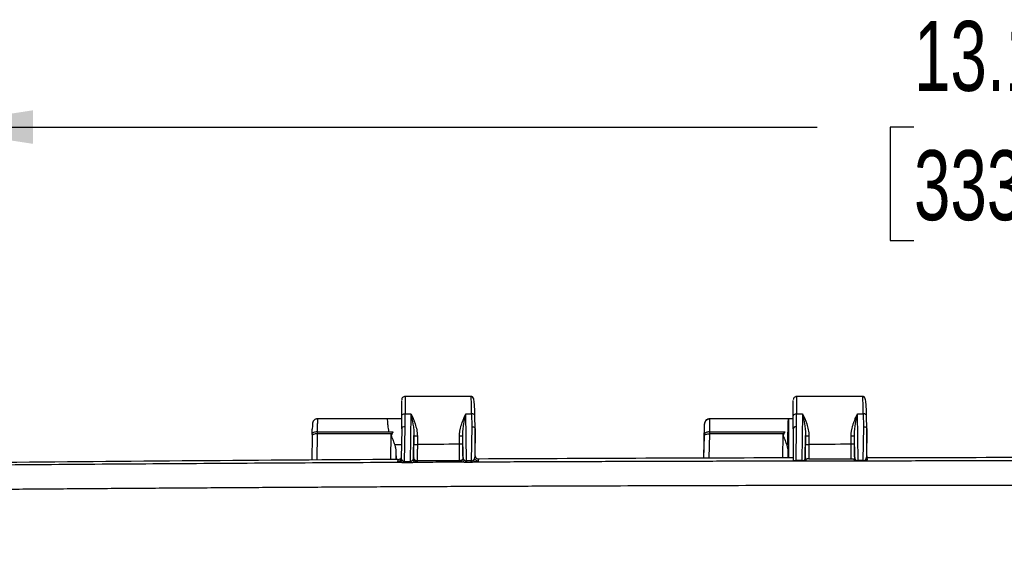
# Model space of a CAD drawing. Header units: inches. Extents: x 1.2 to 53.8, y 1.2 to 41.3.
# Tile 8 of 45: x 7.9 to 13.8, y 20 to 23.1. Entities that reach past the tile are written whole.
import ezdxf

# ---------------------------------------------------------------- set-up
doc = ezdxf.new("R2010")
doc.units = ezdxf.units.IN
doc.header["$LTSCALE"] = 5
doc.header["$MEASUREMENT"] = 0
doc.layers.add('DIMENSIONS', color=140, linetype='Continuous', lineweight=25)
doc.styles.add('SLDTEXTSTYLE0', font='TXT', dxfattribs={"width": 0.7})
doc.dimstyles.new('SLDDIMSTYLE1', dxfattribs={"dimtxt": 0.424805, "dimasz": 0.65, "dimexe": 0, "dimexo": 0.0625, "dimgap": 0.106201, "dimtad": 0, "dimtih": 1, "dimtoh": 1, "dimrnd": 1e-09, "dimzin": 12, "dimdsep": 46, "dimtxsty": 'SLDTEXTSTYLE0', "dimsah": 1, "dimcen": 0.09, "dimadec": 0, "dimazin": 3, "dimtfac": 1, "dimtofl": 0, "dimtmove": 0, "dimatfit": 3, "dimfxl": 0, "dimfrac": 2, "dimtolj": 1, "dimtzin": 12, "dimarcsym": 0})

# ---------------------------------------------------------------- blocks, each defined once
blk = doc.blocks.new('_D_5')
at = {"layer": 'DIMENSIONS'}
for p, q in [((7.3666, 15.5785), (7.3666, 23.1179)), ((20.4926, 15.5785), (20.4926, 23.1179)), ((7.3666, 22.4929), (12.6848, 22.4929)), ((13.2604, 22.4929), (13.1178, 22.4929)), ((13.1178, 22.4929), (13.1178, 21.8178)), ((14.8762, 22.4929), (15.0188, 22.4929)), ((15.0188, 22.4929), (15.0188, 21.8178)), ((20.4926, 22.4929), (15.4518, 22.4929)), ((13.1178, 21.8178), (13.2604, 21.8178)), ((15.0188, 21.8178), (14.8762, 21.8178))]:
    blk.add_line(p, q, dxfattribs=at)
for points in [[(7.3666, 22.4929), (8.0166, 22.3929), (8.0166, 22.5929)], [(20.4926, 22.4929), (19.8426, 22.5929), (19.8426, 22.3929)]]:
    blk.add_solid(points, dxfattribs=at)
at = {"layer": 'DIMENSIONS', "char_height": 0.41667, "attachment_point": 1, "style": 'SLDTEXTSTYLE0'}
for s, insert in [('13.13', (13.2604, 23.1251)), ('333.4', (13.2604, 22.3549))]:
    blk.add_mtext(s, dxfattribs=dict(at, insert=insert))

msp = doc.modelspace()

# ---------------------------------------------------------------- linework, layer by layer
for p, q in [((10.6275, 20.8882), (10.2309, 20.8882)), ((10.2309, 20.8882), (10.2309, 20.785)), ((12.9587, 20.8882), (12.5621, 20.8882)), ((12.5621, 20.8882), (12.5621, 20.785)), ((10.1275, 20.7557), (9.7069, 20.7557)), ((10.2109, 20.7557), (10.1241, 20.7557)), ((10.2109, 20.6956), (10.2109, 20.7722)), ((10.2309, 20.7084), (10.2309, 20.785)), ((10.2309, 20.785), (10.266, 20.785)), ((10.266, 20.785), (10.2619, 20.4984)), ((10.5974, 20.5041), (10.5933, 20.785)), ((10.5933, 20.785), (10.6272, 20.785)), ((10.6272, 20.785), (10.6284, 20.7086)), ((10.6484, 20.6959), (10.6472, 20.7725)), ((12.5146, 20.7557), (12.0406, 20.7557)), ((12.044, 20.753), (12.0435, 20.7536)), ((12.5421, 20.7549), (12.5146, 20.7548)), ((12.5146, 20.5994), (12.5146, 20.7548)), ((12.5421, 20.6956), (12.5421, 20.7722)), ((12.5621, 20.7084), (12.5621, 20.785)), ((12.5621, 20.785), (12.5972, 20.785)), ((12.5972, 20.785), (12.5932, 20.5063)), ((12.9285, 20.507), (12.9245, 20.785)), ((12.9245, 20.785), (12.9584, 20.785)), ((12.9584, 20.785), (12.9596, 20.7086)), ((12.9796, 20.6959), (12.9784, 20.7725)), ((10.2109, 20.6958), (10.2083, 20.5198)), ((10.2279, 20.4995), (10.2309, 20.7084)), ((10.6284, 20.7086), (10.6254, 20.5043)), ((10.6484, 20.6959), (10.6458, 20.5229)), ((10.6484, 20.6959), (10.6484, 20.6959)), ((10.6484, 20.5356), (10.6484, 20.6953)), ((12.0099, 20.5208), (12.0134, 20.7238)), ((12.5592, 20.5062), (12.5621, 20.7084)), ((12.9596, 20.7086), (12.9566, 20.507)), ((12.9796, 20.6959), (12.977, 20.5229)), ((12.9796, 20.6959), (12.9796, 20.6959)), ((12.9796, 20.5356), (12.9796, 20.6953)), ((9.6778, 20.6559), (9.6764, 20.5094)), ((9.678, 20.663), (9.6778, 20.6535)), ((9.7078, 20.6664), (9.7063, 20.5096)), ((9.708, 20.6776), (9.7078, 20.6664)), ((9.7078, 20.6664), (9.7078, 20.6664)), ((9.708, 20.6776), (10.1349, 20.6776)), ((10.1349, 20.6776), (10.1589, 20.6776)), ((10.1463, 20.5126), (10.1478, 20.6665)), ((10.2823, 20.5207), (10.2843, 20.6568)), ((10.5769, 20.5223), (10.5749, 20.6568)), ((12.0102, 20.5208), (12.0135, 20.6546)), ((12.0135, 20.6546), (12.0137, 20.6636)), ((12.0436, 20.6664), (12.04, 20.5209)), ((12.0437, 20.6776), (12.0435, 20.6664)), ((12.0435, 20.6664), (12.0436, 20.6664)), ((12.0437, 20.6776), (12.492, 20.6776)), ((12.4796, 20.5222), (12.481, 20.6665)), ((12.6135, 20.5207), (12.6155, 20.6568)), ((12.9081, 20.5223), (12.9061, 20.6568)), ((10.2095, 20.5994), (10.1697, 20.5994)), ((12.5101, 20.5994), (12.5029, 20.5994)), ((12.5146, 20.5994), (12.5101, 20.5994)), ((12.5146, 20.5207), (12.5146, 20.5994)), ((10.1769, 20.5593), (10.1764, 20.5128)), ((10.1769, 20.5593), (10.1774, 20.5128)), ((10.2083, 20.5202), (10.2088, 20.5169)), ((10.2829, 20.5239), (10.2823, 20.5207)), ((10.5763, 20.5253), (10.5769, 20.5223)), ((10.6458, 20.5229), (10.6484, 20.5356)), ((10.6684, 20.5156), (10.6659, 20.5029)), ((12.51, 20.5593), (12.5097, 20.5223)), ((12.51, 20.5593), (12.5105, 20.5223)), ((12.6141, 20.5239), (12.6135, 20.5207)), ((12.9075, 20.5253), (12.9081, 20.5223)), ((12.977, 20.5229), (12.9796, 20.5356)), ((10.1884, 20.5002), (10.1909, 20.5129)), ((10.2273, 20.4945), (10.262, 20.4948)), ((10.303, 20.504), (10.3024, 20.5008)), ((10.557, 20.5023), (10.5564, 20.5053)), ((10.6254, 20.5043), (10.5974, 20.5041)), ((10.5975, 20.4973), (10.6248, 20.4975)), ((10.6248, 20.4975), (10.6255, 20.4975)), ((12.6175, 20.5129), (12.6168, 20.5097)), ((12.9036, 20.5134), (12.9042, 20.5104)), ((12.9817, 20.5125), (12.9813, 20.5105))]:
    msp.add_line(p, q)
at = {"flags": 128}
for points in [[(10.2109, 20.7722), (10.2112, 20.7747), (10.2124, 20.7771), (10.2142, 20.7793), (10.2167, 20.7813), (10.2198, 20.7829), (10.2232, 20.7841), (10.227, 20.7848), (10.2309, 20.785)], [(12.5421, 20.7722), (12.5424, 20.7747), (12.5436, 20.7771), (12.5454, 20.7793), (12.5479, 20.7813), (12.551, 20.7829), (12.5544, 20.7841), (12.5582, 20.7848), (12.5621, 20.785)], [(9.708, 20.6776), (9.702, 20.6773), (9.6963, 20.6765), (9.6911, 20.6751), (9.6865, 20.6733), (9.6828, 20.671), (9.6801, 20.6684), (9.6784, 20.6655), (9.678, 20.663)], [(10.1478, 20.6665), (9.9014, 20.6665), (9.7078, 20.6664)], [(12.0437, 20.6776), (12.038, 20.6774), (12.0325, 20.6766), (12.0274, 20.6754), (12.0229, 20.6737), (12.0192, 20.6716), (12.0163, 20.6691), (12.0145, 20.6664), (12.0137, 20.6636)], [(12.481, 20.6665), (12.236, 20.6665), (12.0436, 20.6664)], [(12.6348, 20.5165), (12.6663, 20.5165), (12.6978, 20.5166), (12.7294, 20.5166), (12.7609, 20.5166), (12.7925, 20.5167), (12.824, 20.5167), (12.8555, 20.5167), (12.8871, 20.5168)], [(12.5932, 20.5063), (12.5741, 20.5063), (12.5592, 20.5062)], [(12.9566, 20.507), (12.9409, 20.507), (12.9285, 20.507)]]:
    msp.add_lwpolyline(points, dxfattribs=at)
for centre, radius, start, end in [((27.6751, 20.5997), 17.3909, 179.81173, 179.98994), ((25.515, 20.5997), 15.2108, 179.79869, 179.98925), ((-4.6491, 20.5997), 15.2042, 0.01455, 0.20134), ((-6.8082, 20.5997), 17.3833, 0.01361, 0.18829), ((30.0063, 20.5997), 17.3909, 179.81173, 179.98994), ((27.8462, 20.5997), 15.2108, 179.79869, 179.98925), ((-2.3179, 20.5997), 15.2042, 0.01455, 0.20134), ((-4.477, 20.5997), 17.3833, 0.01361, 0.18829), ((10.1909, 20.5329), 0.0199, 280.2623, 330.9559)]:
    msp.add_arc(centre, radius, start, end)
for points, knots in [([(10.2309, 20.8882), (10.2282, 20.8879), (10.223, 20.8873), (10.2164, 20.8827), (10.2118, 20.876), (10.2112, 20.8708), (10.2109, 20.8682)], [0, 0, 0, 0, 0.25, 0.5, 0.75, 1, 1, 1, 1]), ([(10.2109, 20.7722), (10.2109, 20.793), (10.2109, 20.8345), (10.2109, 20.8655), (10.2109, 20.8649), (10.2109, 20.8647)], [0, 0, 0, 0, 0.382545, 0.76368, 1, 1, 1, 1]), ([(10.6272, 20.785), (10.627, 20.8014), (10.6264, 20.8361), (10.6257, 20.862), (10.625, 20.8758), (10.6244, 20.8858), (10.624, 20.885), (10.6236, 20.8844)], [0, 0, 0, 0, 0.269618, 0.572393, 0.643218, 0.762427, 1, 1, 1, 1]), ([(10.6469, 20.7748), (10.6462, 20.7994), (10.6449, 20.8423), (10.6409, 20.8729), (10.6359, 20.8839), (10.6301, 20.8872), (10.6268, 20.888), (10.625, 20.8881), (10.6241, 20.8882), (10.6237, 20.8882)], [0, 0, 0, 0, 0.4125574, 0.7183425, 0.9136057, 0.9693616, 0.9873482, 0.9942186, 1, 1, 1, 1]), ([(12.5621, 20.8882), (12.5594, 20.8879), (12.5542, 20.8873), (12.5476, 20.8827), (12.543, 20.876), (12.5424, 20.8708), (12.5421, 20.8682)], [0, 0, 0, 0, 0.25, 0.5, 0.75, 1, 1, 1, 1]), ([(12.5421, 20.7722), (12.5421, 20.793), (12.5421, 20.8345), (12.5421, 20.8655), (12.5421, 20.8649), (12.5421, 20.8647)], [0, 0, 0, 0, 0.3825453, 0.7636799, 1, 1, 1, 1]), ([(12.9584, 20.785), (12.9582, 20.8014), (12.9576, 20.8361), (12.9569, 20.862), (12.9562, 20.8758), (12.9556, 20.8858), (12.9552, 20.885), (12.9548, 20.8844)], [0, 0, 0, 0, 0.269618, 0.572393, 0.643219, 0.762427, 1, 1, 1, 1]), ([(12.9781, 20.7748), (12.9774, 20.7994), (12.9761, 20.8423), (12.9721, 20.8729), (12.9671, 20.8839), (12.9613, 20.8872), (12.958, 20.888), (12.9562, 20.8881), (12.9553, 20.8882), (12.9549, 20.8882)], [0, 0, 0, 0, 0.412557, 0.718343, 0.913606, 0.969362, 0.987348, 0.994219, 1, 1, 1, 1]), ([(9.7108, 20.7556), (9.7087, 20.7555), (9.7042, 20.7552), (9.6969, 20.7526), (9.6895, 20.7475), (9.6801, 20.7344), (9.68, 20.7201), (9.6789, 20.7056), (9.6787, 20.6945), (9.6786, 20.6927)], [0, 0, 0, 0, 0.052195, 0.1119314, 0.1876392, 0.2900491, 0.6457915, 0.9443994, 1, 1, 1, 1]), ([(9.7108, 20.7537), (9.7105, 20.7534), (9.7099, 20.7528), (9.7091, 20.7326), (9.7084, 20.7064), (9.7081, 20.6864), (9.708, 20.6776)], [0, 0, 0, 0, 0.259832, 0.559826, 0.806613, 1, 1, 1, 1]), ([(10.1349, 20.6776), (10.1333, 20.6907), (10.1301, 20.7164), (10.1274, 20.7417), (10.1265, 20.755), (10.1272, 20.7543), (10.1275, 20.7541)], [0, 0, 0, 0, 0.293974, 0.572496, 0.848712, 1, 1, 1, 1]), ([(10.266, 20.785), (10.2703, 20.7656), (10.2746, 20.7451), (10.2798, 20.713), (10.2814, 20.702), (10.2836, 20.6797), (10.2844, 20.6683), (10.2843, 20.6568)], [0, 0, 0, 0, 0.5, 0.5, 0.75, 0.75, 1, 1, 1, 1]), ([(10.266, 20.785), (10.2748, 20.7668), (10.2838, 20.7467), (10.2947, 20.7137), (10.2979, 20.7022), (10.3027, 20.6783), (10.3043, 20.6659), (10.3043, 20.6531)], [0, 0, 0, 0, 0.5, 0.5, 0.75, 0.75, 1, 1, 1, 1]), ([(10.555, 20.6531), (10.555, 20.6554), (10.555, 20.6602), (10.5555, 20.6674), (10.5563, 20.6748), (10.5574, 20.6825), (10.5594, 20.6933), (10.5628, 20.7076), (10.5678, 20.7241), (10.5737, 20.7406), (10.5796, 20.7552), (10.5862, 20.7703), (10.5907, 20.7796), (10.5933, 20.785)], [0, 0, 0, 0, 0.046214, 0.0944688, 0.1448474, 0.1974228, 0.2522589, 0.370822, 0.5021813, 0.6185859, 0.7512466, 0.8543956, 1, 1, 1, 1]), ([(10.5749, 20.6568), (10.5749, 20.6683), (10.5756, 20.6797), (10.5778, 20.702), (10.5794, 20.713), (10.5846, 20.7451), (10.589, 20.7656), (10.5933, 20.785)], [0, 0, 0, 0, 0.25, 0.25, 0.5, 0.5, 1, 1, 1, 1]), ([(10.6472, 20.7722), (10.6473, 20.7756), (10.6452, 20.7789), (10.6378, 20.7837), (10.6325, 20.7851), (10.6272, 20.785)], [0, 0, 0, 0, 0.5, 0.5, 1, 1, 1, 1]), ([(12.0435, 20.7536), (12.0423, 20.7536), (12.0399, 20.7535), (12.0362, 20.7528), (12.0326, 20.7517), (12.029, 20.75), (12.0257, 20.7479), (12.0221, 20.745), (12.0187, 20.741), (12.0158, 20.736), (12.014, 20.7306), (12.0136, 20.7269), (12.0135, 20.7251)], [0, 0, 0, 0, 0.0772132, 0.157616, 0.2407669, 0.3261057, 0.4129688, 0.5006159, 0.6283513, 0.7557181, 0.8803044, 1, 1, 1, 1]), ([(12.0441, 20.7556), (12.0406, 20.7553), (12.0353, 20.7548), (12.0286, 20.7516), (12.0222, 20.747), (12.0163, 20.7392), (12.0146, 20.7317), (12.0137, 20.7278)], [0, 0, 0, 0, 0.19759, 0.30685, 0.427923, 0.705353, 1, 1, 1, 1]), ([(12.0435, 20.7536), (12.0435, 20.7531), (12.0436, 20.7521), (12.0437, 20.7502), (12.0438, 20.7478), (12.0439, 20.745), (12.044, 20.7419), (12.044, 20.7383), (12.0441, 20.7344), (12.0441, 20.7301), (12.0441, 20.7255), (12.0441, 20.7205), (12.0441, 20.7152), (12.044, 20.7096), (12.044, 20.7037), (12.0439, 20.6976), (12.0439, 20.6911), (12.0438, 20.6845), (12.0437, 20.6799), (12.0437, 20.6776)], [0, 0, 0, 0, 0.059185, 0.118325, 0.177418, 0.236466, 0.295467, 0.354424, 0.413335, 0.472201, 0.531023, 0.589799, 0.648532, 0.707219, 0.765863, 0.824463, 0.883019, 0.941531, 1, 1, 1, 1]), ([(12.5101, 20.5994), (12.5102, 20.6194), (12.5103, 20.6592), (12.5111, 20.7097), (12.5123, 20.7397), (12.5133, 20.7543), (12.5139, 20.7541), (12.5142, 20.7541)], [0, 0, 0, 0, 0.244466, 0.486026, 0.718527, 0.873074, 1, 1, 1, 1]), ([(12.5972, 20.785), (12.6015, 20.7656), (12.6058, 20.7451), (12.611, 20.713), (12.6126, 20.702), (12.6148, 20.6797), (12.6156, 20.6683), (12.6155, 20.6568)], [0, 0, 0, 0, 0.5, 0.5, 0.75, 0.75, 1, 1, 1, 1]), ([(12.5972, 20.785), (12.606, 20.7668), (12.615, 20.7467), (12.6259, 20.7137), (12.6291, 20.7022), (12.6339, 20.6783), (12.6355, 20.6659), (12.6355, 20.6531)], [0, 0, 0, 0, 0.5, 0.5, 0.75, 0.75, 1, 1, 1, 1]), ([(12.8862, 20.6531), (12.8862, 20.6554), (12.8862, 20.6602), (12.8867, 20.6674), (12.8875, 20.6748), (12.8886, 20.6825), (12.8906, 20.6933), (12.894, 20.7076), (12.899, 20.7241), (12.9049, 20.7406), (12.9108, 20.7552), (12.9174, 20.7703), (12.9219, 20.7796), (12.9245, 20.785)], [0, 0, 0, 0, 0.046214, 0.094469, 0.144847, 0.197423, 0.252259, 0.370822, 0.502181, 0.618586, 0.751247, 0.854396, 1, 1, 1, 1]), ([(12.9061, 20.6568), (12.9061, 20.6683), (12.9068, 20.6797), (12.909, 20.702), (12.9106, 20.713), (12.9158, 20.7451), (12.9202, 20.7656), (12.9245, 20.785)], [0, 0, 0, 0, 0.25, 0.25, 0.5, 0.5, 1, 1, 1, 1]), ([(12.9784, 20.7722), (12.9785, 20.7756), (12.9764, 20.7789), (12.969, 20.7837), (12.9637, 20.7851), (12.9584, 20.785)], [0, 0, 0, 0, 0.5, 0.5, 1, 1, 1, 1]), ([(9.678, 20.6626), (9.6781, 20.6735), (9.6783, 20.685), (9.6786, 20.6924), (9.6786, 20.6927)], [0, 0, 0, 0, 0.948508, 1, 1, 1, 1]), ([(10.2309, 20.7084), (10.2256, 20.7084), (10.2204, 20.7071), (10.213, 20.7024), (10.2109, 20.699), (10.2109, 20.6956)], [0, 0, 0, 0, 0.5, 0.5, 1, 1, 1, 1]), ([(10.6284, 20.7086), (10.6307, 20.7086), (10.6332, 20.7083), (10.6381, 20.7071), (10.6405, 20.7061), (10.6444, 20.7037), (10.6459, 20.7022), (10.6479, 20.6991), (10.6483, 20.6974), (10.6484, 20.6959)], [0, 0, 0, 0, 0.25, 0.25, 0.5, 0.5, 0.75, 0.75, 1, 1, 1, 1]), ([(12.0137, 20.6636), (12.0139, 20.6716), (12.014, 20.6792), (12.0141, 20.693), (12.0141, 20.6991), (12.0141, 20.7097), (12.014, 20.7142), (12.0138, 20.7211), (12.0137, 20.7237), (12.0135, 20.7251)], [0, 0, 0, 0, 0.25, 0.25, 0.5, 0.5, 0.75, 0.75, 1, 1, 1, 1]), ([(12.5621, 20.7084), (12.5611, 20.7084), (12.5593, 20.7083), (12.5566, 20.708), (12.5541, 20.7074), (12.5518, 20.7067), (12.5498, 20.7058), (12.548, 20.7048), (12.5465, 20.7037), (12.5452, 20.7026), (12.5441, 20.7014), (12.5433, 20.7002), (12.5427, 20.699), (12.5423, 20.6978), (12.5421, 20.6967), (12.5421, 20.696), (12.5421, 20.6956)], [0, 0, 0, 0, 0.089529, 0.176274, 0.260236, 0.341414, 0.419808, 0.495416, 0.56824, 0.638278, 0.705531, 0.769998, 0.831678, 0.890572, 0.946679, 1, 1, 1, 1]), ([(12.5421, 20.6956), (12.5421, 20.6958), (12.5421, 20.6957), (12.5421, 20.6955), (12.5421, 20.6953), (12.5421, 20.6948), (12.5421, 20.6943), (12.5421, 20.6926), (12.5421, 20.6904), (12.5421, 20.6881), (12.5421, 20.6866), (12.5421, 20.6858), (12.5421, 20.6835), (12.5421, 20.6752), (12.5421, 20.655), (12.5421, 20.6332), (12.5421, 20.6229), (12.5421, 20.6189), (12.5421, 20.617), (12.5421, 20.6115), (12.5421, 20.578), (12.5421, 20.5404), (12.5421, 20.5109)], [0, 0, 0, 0, 0.007812, 0.007812, 0.015625, 0.015625, 0.03125, 0.03125, 0.0625, 0.078125, 0.078125, 0.09375, 0.09375, 0.125, 0.25, 0.375, 0.40625, 0.40625, 0.4375, 0.4375, 0.5, 1, 1, 1, 1]), ([(12.9596, 20.7086), (12.9619, 20.7086), (12.9644, 20.7083), (12.9693, 20.7071), (12.9717, 20.7061), (12.9756, 20.7037), (12.9771, 20.7022), (12.9791, 20.6991), (12.9795, 20.6974), (12.9796, 20.6959)], [0, 0, 0, 0, 0.25, 0.25, 0.5, 0.5, 0.75, 0.75, 1, 1, 1, 1]), ([(9.7078, 20.6664), (9.7042, 20.6665), (9.7004, 20.6662), (9.6929, 20.665), (9.6893, 20.664), (9.6834, 20.6615), (9.6811, 20.66), (9.6783, 20.6567), (9.6777, 20.6551), (9.6778, 20.6535)], [0, 0, 0, 0, 0.25, 0.25, 0.5, 0.5, 0.75, 0.75, 1, 1, 1, 1]), ([(10.1589, 20.6776), (10.1579, 20.6756), (10.156, 20.6716), (10.1531, 20.6655), (10.1506, 20.6605), (10.149, 20.6568), (10.1485, 20.6546), (10.1491, 20.6526), (10.15, 20.6502), (10.1529, 20.6433), (10.1574, 20.6328), (10.1626, 20.6196), (10.1666, 20.6088), (10.1688, 20.6023), (10.1697, 20.5994)], [0, 0, 0, 0, 0.084784, 0.168953, 0.252509, 0.290165, 0.31524, 0.333358, 0.364397, 0.408531, 0.602252, 0.765373, 0.89793, 1, 1, 1, 1]), ([(10.2843, 20.6568), (10.2844, 20.6559), (10.2866, 20.6549), (10.2939, 20.6535), (10.2991, 20.6531), (10.3043, 20.6531)], [0, 0, 0, 0, 0.5, 0.5, 1, 1, 1, 1]), ([(10.555, 20.6531), (10.5601, 20.6531), (10.5653, 20.6535), (10.5727, 20.6549), (10.5749, 20.6559), (10.5749, 20.6568)], [0, 0, 0, 0, 0.5, 0.5, 1, 1, 1, 1]), ([(12.0135, 20.6546), (12.0137, 20.6561), (12.0144, 20.6576), (12.0175, 20.6606), (12.0198, 20.6621), (12.0256, 20.6644), (12.0291, 20.6652), (12.0363, 20.6663), (12.04, 20.6665), (12.0435, 20.6664)], [0, 0, 0, 0, 0.25, 0.25, 0.5, 0.5, 0.75, 0.75, 1, 1, 1, 1]), ([(12.492, 20.6776), (12.4911, 20.6755), (12.4891, 20.6715), (12.4862, 20.6654), (12.4837, 20.6604), (12.4821, 20.6567), (12.4817, 20.6545), (12.4823, 20.6525), (12.4833, 20.6499), (12.4862, 20.643), (12.4906, 20.6327), (12.4958, 20.6197), (12.4998, 20.6088), (12.5019, 20.6023), (12.5029, 20.5994)], [0, 0, 0, 0, 0.085502, 0.170403, 0.254707, 0.291611, 0.316661, 0.335277, 0.367498, 0.413475, 0.603579, 0.764668, 0.896781, 1, 1, 1, 1]), ([(12.6155, 20.6568), (12.6156, 20.6559), (12.6178, 20.6549), (12.6251, 20.6535), (12.6303, 20.6531), (12.6355, 20.6531)], [0, 0, 0, 0, 0.5, 0.5, 1, 1, 1, 1]), ([(12.8862, 20.6531), (12.8913, 20.6531), (12.8965, 20.6535), (12.9039, 20.6549), (12.9061, 20.6559), (12.9061, 20.6568)], [0, 0, 0, 0, 0.5, 0.5, 1, 1, 1, 1]), ([(10.1697, 20.5994), (10.1703, 20.5973), (10.1716, 20.593), (10.1732, 20.5867), (10.1745, 20.5807), (10.1755, 20.575), (10.1763, 20.5695), (10.1767, 20.5643), (10.1768, 20.5609), (10.1769, 20.5593)], [0, 0, 0, 0, 0.163815, 0.320304, 0.469641, 0.612028, 0.747697, 0.876918, 1, 1, 1, 1]), ([(10.2829, 20.5239), (10.2831, 20.5247), (10.2832, 20.5274), (10.2836, 20.5361), (10.2837, 20.542), (10.2839, 20.5564), (10.284, 20.5648), (10.2841, 20.5831), (10.2842, 20.5928), (10.2842, 20.6027)], [0, 0, 0, 0, 0.25, 0.25, 0.5, 0.5, 0.75, 0.75, 1, 1, 1, 1]), ([(10.2842, 20.6027), (10.2843, 20.6027), (10.2865, 20.6026), (10.2939, 20.6025), (10.299, 20.6025), (10.3042, 20.6025)], [0, 0, 0, 0, 0.5, 0.5, 1, 1, 1, 1]), ([(10.3042, 20.6025), (10.3042, 20.6005), (10.3042, 20.5964), (10.3042, 20.5902), (10.3042, 20.584), (10.3042, 20.5777), (10.3041, 20.5714), (10.3041, 20.5652), (10.3041, 20.559), (10.304, 20.5528), (10.304, 20.5469), (10.3039, 20.5411), (10.3039, 20.537), (10.3039, 20.5341), (10.3038, 20.5321), (10.3038, 20.5292), (10.3037, 20.5257), (10.3037, 20.5216), (10.3036, 20.5172), (10.3035, 20.5129), (10.3033, 20.5089), (10.3032, 20.5055), (10.3031, 20.5045), (10.303, 20.504)], [0, 0, 0, 0, 0.041199, 0.083251, 0.126155, 0.169912, 0.214521, 0.259982, 0.306295, 0.353461, 0.401481, 0.450352, 0.500075, 0.511003, 0.530615, 0.558911, 0.59589, 0.641552, 0.695892, 0.75891, 0.830601, 0.910967, 1, 1, 1, 1]), ([(10.575, 20.6038), (10.575, 20.6037), (10.5728, 20.6037), (10.5654, 20.6036), (10.5602, 20.6035), (10.555, 20.6035)], [0, 0, 0, 0, 0.5, 0.5, 1, 1, 1, 1]), ([(10.5564, 20.5053), (10.5564, 20.5056), (10.5563, 20.506), (10.5563, 20.5072), (10.5562, 20.5086), (10.5561, 20.5104), (10.556, 20.5125), (10.5559, 20.5149), (10.5559, 20.5175), (10.5558, 20.5203), (10.5557, 20.5233), (10.5557, 20.5265), (10.5556, 20.5298), (10.5555, 20.5333), (10.5555, 20.5386), (10.5554, 20.5463), (10.5553, 20.5567), (10.5552, 20.5678), (10.5551, 20.5794), (10.5551, 20.5914), (10.5551, 20.5995), (10.555, 20.6035)], [0, 0, 0, 0, 0.043178, 0.085571, 0.12718, 0.168004, 0.208043, 0.247297, 0.285766, 0.32345, 0.36035, 0.396465, 0.431795, 0.46634, 0.5001, 0.584169, 0.667939, 0.751405, 0.83457, 0.917436, 1, 1, 1, 1]), ([(10.5763, 20.5253), (10.5761, 20.5261), (10.576, 20.5288), (10.5757, 20.5374), (10.5755, 20.5433), (10.5753, 20.5577), (10.5752, 20.5661), (10.5751, 20.5843), (10.575, 20.594), (10.575, 20.6038)], [0, 0, 0, 0, 0.25, 0.25, 0.5, 0.5, 0.75, 0.75, 1, 1, 1, 1]), ([(12.5029, 20.5994), (12.5035, 20.5973), (12.5047, 20.593), (12.5063, 20.5867), (12.5077, 20.5807), (12.5087, 20.575), (12.5094, 20.5695), (12.5099, 20.5643), (12.51, 20.5609), (12.51, 20.5593)], [0, 0, 0, 0, 0.163815, 0.320304, 0.469641, 0.612028, 0.747697, 0.876918, 1, 1, 1, 1]), ([(12.6141, 20.5239), (12.6143, 20.5247), (12.6144, 20.5274), (12.6148, 20.5361), (12.6149, 20.542), (12.6151, 20.5564), (12.6152, 20.5648), (12.6153, 20.5831), (12.6154, 20.5928), (12.6154, 20.6027)], [0, 0, 0, 0, 0.25, 0.25, 0.5, 0.5, 0.75, 0.75, 1, 1, 1, 1]), ([(12.6154, 20.6027), (12.6155, 20.6027), (12.6177, 20.6026), (12.6251, 20.6025), (12.6302, 20.6025), (12.6354, 20.6025)], [0, 0, 0, 0, 0.5, 0.5, 1, 1, 1, 1]), ([(12.6354, 20.6025), (12.6354, 20.6004), (12.6354, 20.5962), (12.6354, 20.5897), (12.6354, 20.5829), (12.6353, 20.576), (12.6353, 20.5689), (12.6353, 20.5617), (12.6352, 20.5545), (12.6352, 20.5474), (12.6351, 20.5405), (12.635, 20.5338), (12.635, 20.5274), (12.6349, 20.5215), (12.6348, 20.5182), (12.6348, 20.5165)], [0, 0, 0, 0, 0.059681, 0.122237, 0.187667, 0.255971, 0.327147, 0.401197, 0.47812, 0.557918, 0.640589, 0.726132, 0.814547, 0.905838, 1, 1, 1, 1]), ([(12.9062, 20.6038), (12.9062, 20.6037), (12.904, 20.6037), (12.8966, 20.6036), (12.8914, 20.6035), (12.8862, 20.6035)], [0, 0, 0, 0, 0.5, 0.5, 1, 1, 1, 1]), ([(12.8871, 20.5168), (12.8871, 20.5178), (12.887, 20.5199), (12.8869, 20.5235), (12.8869, 20.5273), (12.8868, 20.5314), (12.8867, 20.5358), (12.8867, 20.5403), (12.8866, 20.5451), (12.8866, 20.55), (12.8865, 20.5551), (12.8865, 20.5603), (12.8864, 20.5656), (12.8864, 20.5709), (12.8863, 20.5763), (12.8863, 20.5818), (12.8863, 20.5873), (12.8863, 20.5927), (12.8863, 20.5981), (12.8862, 20.6017), (12.8862, 20.6035)], [0, 0, 0, 0, 0.06056, 0.120532, 0.179915, 0.238709, 0.296914, 0.35453, 0.411556, 0.467995, 0.523846, 0.579107, 0.633778, 0.687862, 0.741356, 0.794262, 0.84658, 0.898309, 0.949449, 1, 1, 1, 1]), ([(12.9075, 20.5253), (12.9073, 20.5261), (12.9072, 20.5288), (12.9069, 20.5374), (12.9067, 20.5433), (12.9065, 20.5577), (12.9064, 20.5661), (12.9063, 20.5843), (12.9062, 20.594), (12.9062, 20.6038)], [0, 0, 0, 0, 0.25, 0.25, 0.5, 0.5, 0.75, 0.75, 1, 1, 1, 1]), ([(10.2083, 20.5202), (10.2083, 20.515), (10.2062, 20.5098), (10.1988, 20.5024), (10.1936, 20.5003), (10.1884, 20.5002)], [0, 0, 0, 0, 0.5, 0.5, 1, 1, 1, 1]), ([(10.2085, 20.5169), (10.2083, 20.5166), (10.2079, 20.5159), (10.2077, 20.515), (10.2075, 20.5146)], [0, 0, 0, 0, 0.493062, 1, 1, 1, 1]), ([(10.2088, 20.5169), (10.2089, 20.516), (10.2091, 20.513), (10.2114, 20.5102), (10.2129, 20.5083)], [0, 0, 0, 0, 0.324253, 1, 1, 1, 1]), ([(10.2766, 20.5087), (10.2771, 20.5093), (10.2783, 20.5105), (10.2797, 20.5124), (10.2809, 20.5146), (10.2819, 20.5175), (10.2822, 20.5195), (10.2823, 20.5207)], [0, 0, 0, 0, 0.1433207, 0.3076373, 0.4931313, 0.7001085, 1, 1, 1, 1]), ([(10.3024, 20.5008), (10.2971, 20.5008), (10.2919, 20.5029), (10.2845, 20.5103), (10.2823, 20.5155), (10.2823, 20.5207)], [0, 0, 0, 0, 0.5, 0.5, 1, 1, 1, 1]), ([(10.303, 20.504), (10.2978, 20.5039), (10.2925, 20.5061), (10.2851, 20.5135), (10.2829, 20.5187), (10.2829, 20.5239)], [0, 0, 0, 0, 0.5, 0.5, 1, 1, 1, 1]), ([(10.5763, 20.5253), (10.5763, 20.5201), (10.5742, 20.5149), (10.5668, 20.5075), (10.5616, 20.5054), (10.5564, 20.5053)], [0, 0, 0, 0, 0.5, 0.5, 1, 1, 1, 1]), ([(10.5769, 20.5223), (10.5769, 20.5171), (10.5748, 20.5119), (10.5674, 20.5045), (10.5622, 20.5024), (10.557, 20.5023)], [0, 0, 0, 0, 0.5, 0.5, 1, 1, 1, 1]), ([(10.5769, 20.5223), (10.577, 20.5198), (10.5777, 20.5173), (10.5802, 20.5127), (10.582, 20.5107), (10.5841, 20.5091)], [0, 0, 0, 0, 0.5, 0.5, 1, 1, 1, 1]), ([(10.6381, 20.5092), (10.6386, 20.5096), (10.6402, 20.5108), (10.6424, 20.5132), (10.6442, 20.5161), (10.6454, 20.5194), (10.6457, 20.5216), (10.6458, 20.5229)], [0, 0, 0, 0, 0.090395, 0.290181, 0.536689, 0.725359, 1, 1, 1, 1]), ([(10.6659, 20.5029), (10.6607, 20.5029), (10.6555, 20.5051), (10.648, 20.5124), (10.6458, 20.5176), (10.6458, 20.5229)], [0, 0, 0, 0, 0.5, 0.5, 1, 1, 1, 1]), ([(10.6484, 20.5356), (10.6484, 20.5332), (10.6488, 20.5307), (10.6508, 20.5257), (10.6523, 20.5233), (10.6562, 20.5194), (10.6586, 20.5179), (10.6635, 20.516), (10.6661, 20.5155), (10.6684, 20.5156)], [0, 0, 0, 0, 0.25, 0.25, 0.5, 0.5, 0.75, 0.75, 1, 1, 1, 1]), ([(12.6078, 20.5087), (12.6083, 20.5093), (12.6095, 20.5105), (12.6109, 20.5124), (12.6121, 20.5146), (12.6131, 20.5175), (12.6134, 20.5195), (12.6135, 20.5207)], [0, 0, 0, 0, 0.143321, 0.307637, 0.493131, 0.700108, 1, 1, 1, 1]), ([(12.6348, 20.5165), (12.6342, 20.5165), (12.633, 20.5165), (12.6313, 20.5164), (12.6294, 20.5163), (12.6273, 20.5162), (12.6231, 20.5157), (12.62, 20.5149), (12.6179, 20.5139), (12.6176, 20.5132), (12.6175, 20.5129)], [0, 0, 0, 0, 0.035532, 0.071807, 0.110156, 0.171908, 0.24087, 0.528132, 0.747823, 1, 1, 1, 1]), ([(12.8871, 20.5168), (12.8876, 20.5168), (12.8886, 20.5168), (12.8901, 20.5167), (12.8916, 20.5167), (12.893, 20.5166), (12.8955, 20.5164), (12.8984, 20.516), (12.9006, 20.5154), (12.902, 20.5149), (12.9029, 20.5144), (12.9034, 20.5139), (12.9035, 20.5136), (12.9036, 20.5134)], [0, 0, 0, 0, 0.033632, 0.067793, 0.103417, 0.141302, 0.182086, 0.326691, 0.498351, 0.621156, 0.750526, 0.87448, 1, 1, 1, 1]), ([(12.9081, 20.5223), (12.9082, 20.5198), (12.9089, 20.5173), (12.9114, 20.5127), (12.9132, 20.5107), (12.9153, 20.5091)], [0, 0, 0, 0, 0.5, 0.5, 1, 1, 1, 1]), ([(12.9693, 20.5092), (12.9698, 20.5096), (12.9714, 20.5108), (12.9736, 20.5132), (12.9754, 20.5161), (12.9766, 20.5194), (12.9769, 20.5216), (12.977, 20.5229)], [0, 0, 0, 0, 0.090395, 0.290181, 0.536689, 0.725359, 1, 1, 1, 1]), ([(12.9796, 20.5356), (12.9796, 20.5345), (12.9796, 20.5332), (12.9798, 20.53), (12.9799, 20.5283), (12.9803, 20.5243), (12.9805, 20.5221), (12.9811, 20.5175), (12.9814, 20.515), (12.9817, 20.5125)], [0, 0, 0, 0, 0.25, 0.25, 0.5, 0.5, 0.75, 0.75, 1, 1, 1, 1]), ([(7.7809, 20.4812), (7.896, 20.4821), (8.1262, 20.4839), (8.4715, 20.4865), (8.8168, 20.4889), (9.1621, 20.4912), (9.5073, 20.4933), (9.8527, 20.4952), (10.0829, 20.4964), (10.198, 20.497)], [0, 0, 0, 0, 0.1428581, 0.2857156, 0.4285727, 0.5714296, 0.7142863, 0.8571431, 1, 1, 1, 1]), ([(10.198, 20.497), (10.201, 20.4972), (10.2041, 20.4983), (10.2093, 20.5023), (10.2115, 20.5051), (10.2129, 20.5083)], [0, 0, 0, 0, 0.5, 0.5, 1, 1, 1, 1]), ([(10.198, 20.497), (10.2016, 20.4966), (10.206, 20.4959), (10.2158, 20.4949), (10.2211, 20.4946), (10.2266, 20.4945)], [0, 0, 0, 0, 0.5, 0.5, 1, 1, 1, 1]), ([(10.2129, 20.5083), (10.2134, 20.5078), (10.2144, 20.5069), (10.2161, 20.5055), (10.2178, 20.5043), (10.22, 20.503), (10.2225, 20.5019), (10.225, 20.5014), (10.2261, 20.5013), (10.2265, 20.5013), (10.2268, 20.5013), (10.2271, 20.5013), (10.2274, 20.501), (10.2275, 20.5003), (10.2275, 20.4998), (10.2275, 20.4995)], [0, 0, 0, 0, 0.167236, 0.313786, 0.439926, 0.546093, 0.752924, 0.842284, 0.863722, 0.884889, 0.893305, 0.901724, 0.916666, 0.948523, 1, 1, 1, 1]), ([(10.2275, 20.4996), (10.2274, 20.4992), (10.2272, 20.4983), (10.227, 20.4969), (10.2267, 20.4955), (10.2266, 20.4949), (10.2266, 20.4945)], [0, 0, 0, 0, 0.156883, 0.375577, 0.656553, 1, 1, 1, 1]), ([(10.2619, 20.4983), (10.2591, 20.4983), (10.2539, 20.4983), (10.2467, 20.4983), (10.2406, 20.4983), (10.2357, 20.4984), (10.2319, 20.4985), (10.2293, 20.4986), (10.228, 20.4987), (10.2275, 20.4988)], [0, 0, 0, 0, 0.243471, 0.453305, 0.629523, 0.772161, 0.881287, 0.95706, 1, 1, 1, 1]), ([(10.2619, 20.4984), (10.2622, 20.4988), (10.2631, 20.4998), (10.2647, 20.5011), (10.2668, 20.5026), (10.2698, 20.5043), (10.2731, 20.5061), (10.2754, 20.5076), (10.2764, 20.5086), (10.2766, 20.5087)], [0, 0, 0, 0, 0.080389, 0.181339, 0.303388, 0.446834, 0.703259, 0.94298, 1, 1, 1, 1]), ([(10.262, 20.4948), (10.2674, 20.4949), (10.2729, 20.4953), (10.2829, 20.4963), (10.2874, 20.497), (10.2913, 20.4975)], [0, 0, 0, 0, 0.5, 0.5, 1, 1, 1, 1]), ([(10.2766, 20.5087), (10.278, 20.5055), (10.2802, 20.5027), (10.2853, 20.4988), (10.2883, 20.4976), (10.2913, 20.4975)], [0, 0, 0, 0, 0.5, 0.5, 1, 1, 1, 1]), ([(10.3024, 20.5008), (10.3023, 20.5007), (10.3022, 20.5004), (10.3016, 20.4999), (10.3007, 20.4995), (10.2994, 20.499), (10.2974, 20.4985), (10.2947, 20.498), (10.2924, 20.4976), (10.2913, 20.4975)], [0, 0, 0, 0, 0.128361, 0.255098, 0.380744, 0.505847, 0.676294, 0.84043, 1, 1, 1, 1]), ([(10.2913, 20.4975), (10.338, 20.4977), (10.4312, 20.4981), (10.5245, 20.4985), (10.5711, 20.4988)], [0, 0, 0, 0, 0.4999997, 1, 1, 1, 1]), ([(10.5711, 20.4988), (10.5666, 20.4992), (10.5631, 20.4998), (10.5584, 20.501), (10.5572, 20.5017), (10.557, 20.5023)], [0, 0, 0, 0, 0.5, 0.5, 1, 1, 1, 1]), ([(10.5711, 20.4988), (10.5737, 20.499), (10.5763, 20.5), (10.5808, 20.5036), (10.5828, 20.5061), (10.5841, 20.5091)], [0, 0, 0, 0, 0.5, 0.5, 1, 1, 1, 1]), ([(10.6254, 20.5043), (10.6253, 20.5024), (10.6252, 20.501), (10.625, 20.4987), (10.6249, 20.4979), (10.6248, 20.4975)], [0, 0, 0, 0, 0.5, 0.5, 1, 1, 1, 1]), ([(10.6254, 20.5043), (10.6259, 20.5044), (10.6271, 20.5044), (10.6288, 20.5047), (10.6305, 20.5052), (10.6327, 20.506), (10.6354, 20.5073), (10.6372, 20.5085), (10.6381, 20.5092)], [0, 0, 0, 0, 0.0954558, 0.1968057, 0.3070119, 0.4283898, 0.6812626, 1, 1, 1, 1]), ([(10.6255, 20.4975), (10.6255, 20.4979), (10.6254, 20.4987), (10.6254, 20.501), (10.6254, 20.5024), (10.6254, 20.5043)], [0, 0, 0, 0, 0.5, 0.5, 1, 1, 1, 1]), ([(10.6381, 20.5092), (10.6395, 20.5063), (10.6414, 20.5038), (10.6458, 20.5003), (10.6483, 20.4993), (10.6509, 20.4991)], [0, 0, 0, 0, 0.5, 0.5, 1, 1, 1, 1]), ([(10.6509, 20.4991), (10.7723, 20.4996), (11.0152, 20.5006), (11.3795, 20.5019), (11.7438, 20.5031), (12.1081, 20.5041), (12.4724, 20.5048), (12.8367, 20.5055), (13.201, 20.5059), (13.5653, 20.5062), (14.0268, 20.5063), (14.5854, 20.506), (15.2411, 20.5052), (15.8969, 20.5037), (16.5526, 20.5018), (16.9898, 20.5), (17.2084, 20.4991)], [0, 0, 0, 0, 0.055556, 0.111111, 0.166667, 0.222222, 0.277777, 0.333333, 0.388888, 0.444444, 0.5, 0.6, 0.7, 0.8, 0.9, 1, 1, 1, 1]), ([(10.6659, 20.5029), (10.6658, 20.5023), (10.6645, 20.5016), (10.6595, 20.5002), (10.6558, 20.4996), (10.6509, 20.4991)], [0, 0, 0, 0, 0.5, 0.5, 1, 1, 1, 1]), ([(12.5457, 20.5068), (12.5462, 20.5068), (12.5473, 20.5067), (12.549, 20.5065), (12.5508, 20.5064), (12.553, 20.5063), (12.5558, 20.5062), (12.5581, 20.5062), (12.5592, 20.5062)], [0, 0, 0, 0, 0.15575, 0.303033, 0.44251, 0.574958, 0.789406, 1, 1, 1, 1]), ([(12.5932, 20.5063), (12.5956, 20.5063), (12.5979, 20.5064), (12.6022, 20.5066), (12.6041, 20.5067), (12.6057, 20.5069)], [0, 0, 0, 0, 0.5, 0.5, 1, 1, 1, 1]), ([(12.6085, 20.5072), (12.6081, 20.5071), (12.6072, 20.507), (12.6062, 20.5069), (12.6057, 20.5069)], [0, 0, 0, 0, 0.504563, 1, 1, 1, 1]), ([(12.6085, 20.5072), (12.6092, 20.5073), (12.6104, 20.5075), (12.6121, 20.5078), (12.6135, 20.5081), (12.6151, 20.5085), (12.6164, 20.5091), (12.6167, 20.5095), (12.6168, 20.5097)], [0, 0, 0, 0, 0.114464, 0.236365, 0.365308, 0.500871, 0.738395, 1, 1, 1, 1]), ([(12.9042, 20.5104), (12.9043, 20.5099), (12.9051, 20.5094), (12.9085, 20.5084), (12.911, 20.508), (12.9146, 20.5076)], [0, 0, 0, 0, 0.5, 0.5, 1, 1, 1, 1]), ([(12.918, 20.5073), (12.9174, 20.5074), (12.9162, 20.5074), (12.9151, 20.5076), (12.9146, 20.5076)], [0, 0, 0, 0, 0.49232, 1, 1, 1, 1]), ([(12.9701, 20.5076), (12.9695, 20.5076), (12.9684, 20.5075), (12.9671, 20.5074), (12.9665, 20.5073)], [0, 0, 0, 0, 0.508297, 1, 1, 1, 1]), ([(12.9701, 20.5076), (12.9708, 20.5077), (12.9721, 20.5079), (12.9739, 20.5081), (12.9755, 20.5084), (12.977, 20.5086), (12.9788, 20.5091), (12.9807, 20.5097), (12.9811, 20.5103), (12.9813, 20.5105)], [0, 0, 0, 0, 0.086297, 0.176961, 0.27161, 0.369901, 0.47151, 0.719921, 1, 1, 1, 1]), ([(20.0794, 20.3338), (19.9623, 20.3348), (19.7281, 20.3367), (19.3767, 20.3393), (19.0253, 20.3417), (18.6739, 20.344), (18.3224, 20.3461), (17.971, 20.3481), (17.6196, 20.3499), (17.2682, 20.3515), (16.9168, 20.353), (16.5654, 20.3543), (16.2139, 20.3555), (15.8625, 20.3564), (15.5111, 20.3573), (15.1596, 20.3579), (14.8082, 20.3584), (14.4568, 20.3587), (14.1053, 20.3589), (13.7539, 20.3589), (13.4025, 20.3587), (13.051, 20.3584), (12.6996, 20.3579), (12.3482, 20.3573), (11.9967, 20.3564), (11.6453, 20.3555), (11.2939, 20.3543), (10.9424, 20.353), (10.591, 20.3515), (10.2396, 20.3499), (9.8882, 20.3481), (9.5368, 20.3461), (9.1854, 20.344), (8.834, 20.3417), (8.4826, 20.3393), (8.1312, 20.3367), (7.8969, 20.3348), (7.7798, 20.3338)], [0, 0, 0, 0, 0.028572, 0.057144, 0.085716, 0.114287, 0.142859, 0.171431, 0.200002, 0.228574, 0.257145, 0.285716, 0.314288, 0.342859, 0.37143, 0.400001, 0.428572, 0.457143, 0.485714, 0.514286, 0.542857, 0.571428, 0.599999, 0.62857, 0.657141, 0.685712, 0.714284, 0.742855, 0.771426, 0.799998, 0.828569, 0.857141, 0.885713, 0.914284, 0.942856, 0.971428, 1, 1, 1, 1])]:
    msp.add_open_spline(points, degree=3, knots=knots)
for points in [[(10.6484, 20.6958), (10.6484, 20.6957), (10.6484, 20.6955), (10.6484, 20.6953)], [(12.0135, 20.7251), (12.0135, 20.7247), (12.0135, 20.7242), (12.0134, 20.7238)], [(12.9796, 20.6958), (12.9796, 20.6957), (12.9796, 20.6955), (12.9796, 20.6953)], [(10.1478, 20.6665), (10.1515, 20.6665), (10.1553, 20.6703), (10.1589, 20.6776)], [(12.481, 20.6665), (12.4847, 20.6665), (12.4885, 20.6703), (12.492, 20.6776)], [(10.555, 20.6035), (10.4714, 20.6032), (10.3878, 20.6029), (10.3042, 20.6025)], [(12.8862, 20.6035), (12.8026, 20.6032), (12.719, 20.6029), (12.6354, 20.6025)], [(12.5421, 20.5224), (11.9175, 20.521), (11.293, 20.5187), (10.6684, 20.5156)], [(12.6168, 20.5097), (12.6147, 20.513), (12.6135, 20.5169), (12.6135, 20.5207)], [(12.6175, 20.5129), (12.6153, 20.5161), (12.6141, 20.52), (12.6141, 20.5239)], [(12.9075, 20.5253), (12.9075, 20.521), (12.9061, 20.5168), (12.9036, 20.5134)], [(12.9081, 20.5223), (12.9081, 20.518), (12.9067, 20.5138), (12.9042, 20.5104)], [(12.9813, 20.5105), (12.9786, 20.514), (12.977, 20.5184), (12.977, 20.5229)], [(14.8733, 20.5232), (14.242, 20.5241), (13.6108, 20.5241), (12.9796, 20.5232)], [(10.1909, 20.5129), (9.3833, 20.5082), (8.5756, 20.5019), (7.768, 20.4941)], [(10.198, 20.497), (10.1913, 20.4979), (10.1882, 20.4991), (10.1884, 20.5002)], [(10.1909, 20.5129), (10.191, 20.5129), (10.1911, 20.5129), (10.1912, 20.5129)], [(10.1912, 20.5129), (10.1923, 20.513), (10.1934, 20.5131), (10.1945, 20.5133)], [(10.2266, 20.4945), (10.2268, 20.4945), (10.2271, 20.4945), (10.2273, 20.4945)], [(10.2273, 20.4945), (10.2274, 20.4953), (10.2275, 20.4971), (10.2275, 20.4996)], [(10.262, 20.4948), (10.2619, 20.4954), (10.2619, 20.4969), (10.2619, 20.4983)], [(10.5564, 20.5053), (10.472, 20.5049), (10.3875, 20.5044), (10.303, 20.504)], [(10.5711, 20.4988), (10.5786, 20.4981), (10.5879, 20.4972), (10.5975, 20.4973)], [(10.5841, 20.5091), (10.5879, 20.5063), (10.5926, 20.5041), (10.5974, 20.5041)], [(10.5974, 20.5041), (10.5974, 20.5005), (10.5975, 20.4981), (10.5975, 20.4973)], [(10.6255, 20.4975), (10.6346, 20.4975), (10.6436, 20.4984), (10.6509, 20.4991)], [(12.5421, 20.5109), (12.5427, 20.51), (12.5433, 20.5091), (12.5441, 20.5083)], [(12.5421, 20.5109), (12.5421, 20.5096), (12.5421, 20.5084), (12.5421, 20.5073)], [(12.5421, 20.5073), (12.5425, 20.5072), (12.543, 20.5072), (12.5435, 20.5071)], [(12.5435, 20.5071), (12.5437, 20.5075), (12.5439, 20.5079), (12.5441, 20.5083)], [(12.5457, 20.5068), (12.5449, 20.5069), (12.5442, 20.507), (12.5435, 20.5071)], [(12.5441, 20.5083), (12.5446, 20.5078), (12.5452, 20.5073), (12.5457, 20.5068)], [(12.6057, 20.5069), (12.6064, 20.5074), (12.6071, 20.5081), (12.6078, 20.5087)], [(12.6078, 20.5087), (12.608, 20.5082), (12.6083, 20.5077), (12.6085, 20.5072)], [(12.9146, 20.5076), (12.9149, 20.5081), (12.9151, 20.5086), (12.9153, 20.5091)], [(12.9153, 20.5091), (12.9162, 20.5084), (12.9171, 20.5078), (12.918, 20.5073)], [(12.918, 20.5073), (12.9209, 20.5071), (12.9246, 20.507), (12.9285, 20.507)], [(12.9566, 20.507), (12.9602, 20.507), (12.9637, 20.5071), (12.9665, 20.5073)], [(12.9665, 20.5073), (12.9675, 20.5079), (12.9684, 20.5085), (12.9693, 20.5092)], [(12.9693, 20.5092), (12.9696, 20.5086), (12.9698, 20.5081), (12.9701, 20.5076)]]:
    msp.add_open_spline(points, degree=3)

# ---------------------------------------------------------------- dimensions: what is measured, and where the dimension line sits
at = {"layer": 'DIMENSIONS'}
dim = msp.add_linear_dim(base=(7.3666, 22.4929), p1=(20.4926, 15.3285), p2=(7.3666, 15.3285), dimstyle='SLDDIMSTYLE1', dxfattribs=at)
dim.commit()
dim.dimension.update_dxf_attribs({"geometry": '_D_5', "text_midpoint": (14.0683, 22.4929), "dimtype": 160})

doc.saveas('drawing.dxf')
